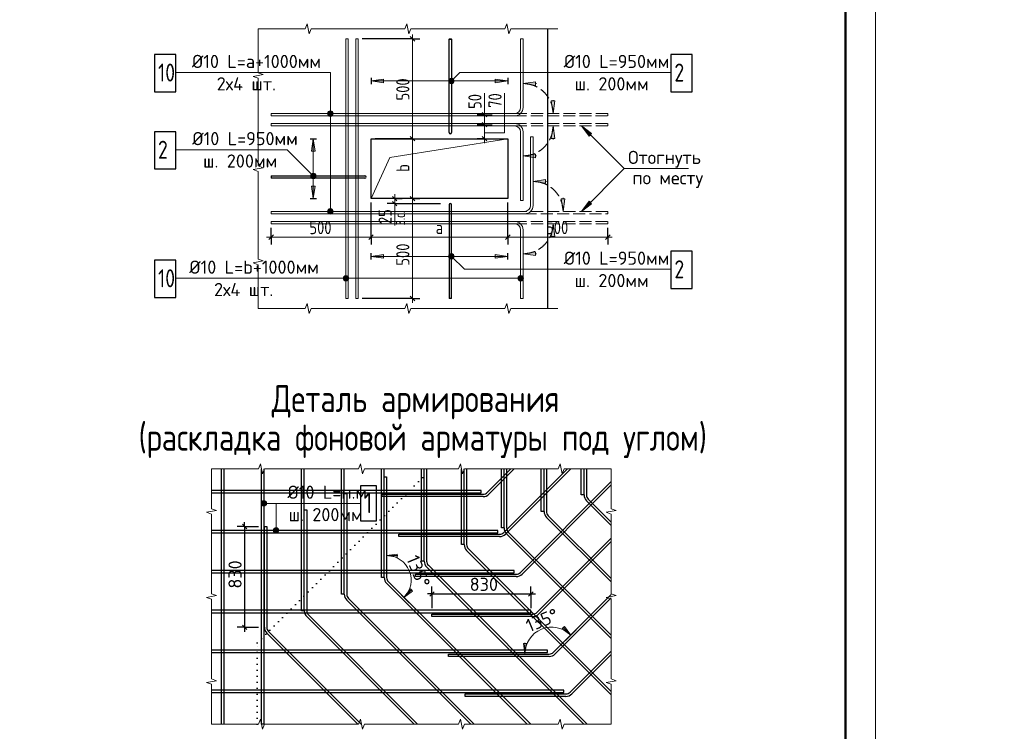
# Model space of a CAD drawing. Header units: millimetres. Extents: x 40580 to 1930067, y -240640 to 81020.
# Tile 179 of 256: x 654526 to 670949, y -203556 to -191678. Entities that reach past the tile are written whole.
import ezdxf

# ---------------------------------------------------------------- set-up
doc = ezdxf.new("R2010")
doc.units = ezdxf.units.MM
doc.linetypes.add('______2', pattern=[270, 200, -70])
doc.linetypes.add('______9', pattern=[100, 0, -100])
for name, color, linetype, lineweight in [('Standard', 7, 'Continuous', 25), ('Арм.стержн.ниж.зоны 2й ряд', 7, '______2', 25), ('ЖБ Перекрытие средний уровень', 7, 'Continuous', 50), ('Позиционная метка номер позиции', 7, 'Continuous', 13), ('Размерная линия_ общее', 7, 'Continuous', 25), ('Текст_ общее', 7, 'Continuous', 25), ('Фоновоя арматура Х1', 52, 'Continuous', 25)]:
    doc.layers.add(name, color=color, linetype=linetype, lineweight=lineweight)
doc.styles.add('GOST 2.304', font='isocpeur.ttf', dxfattribs={"width": 0.8})
doc.styles.add('ISOCPEUR', font='isocpeur.ttf')

msp = doc.modelspace()

# ---------------------------------------------------------------- hatches: boundary and pattern name
at = {"layer": 'Standard', "linetype": 'Continuous', "lineweight": 13, "transparency": 33554687}
for points in [[(660596.8, -192671.4), (660386.8, -192701.4), (660596.8, -192731.4)], [(661759.5, -192733.2), (661695.8, -192669.6), (661684.4, -192689.9)], [(661759.5, -192733.2), (661684.4, -192689.9), (661739.1, -192744.7)], [(661739.1, -192744.7), (661684.4, -192689.9), (661684.4, -192712.9)], [(661739.1, -192744.7), (661684.4, -192712.9), (661716.2, -192744.7)], [(661716.2, -192744.7), (661684.4, -192712.9), (661695.8, -192733.2)], [(661770.9, -192712.9), (661716.2, -192658.1), (661695.8, -192669.6)], [(661770.9, -192712.9), (661695.8, -192669.6), (661759.5, -192733.2)], [(661770.9, -192689.9), (661739.1, -192658.1), (661716.2, -192658.1)], [(661770.9, -192689.9), (661716.2, -192658.1), (661770.9, -192712.9)], [(661739.1, -192658.1), (661770.9, -192689.9), (661759.5, -192669.6)], [(663131.8, -192714.8), (662921.8, -192744.8), (663131.8, -192774.8)], [(663451.8, -193661.5), (663421.8, -193451.5), (663391.8, -193661.5)], [(664064.7, -193578.8), (663895, -193451.5), (664022.3, -193621.2)], [(659380.1, -194273.4), (659411.9, -194241.6), (659391.5, -194253)], [(659411.9, -194241.6), (659380.1, -194273.4), (659380.1, -194296.3)], [(659411.9, -194241.6), (659380.1, -194296.3), (659434.8, -194241.6)], [(659434.8, -194241.6), (659380.1, -194296.3), (659391.5, -194316.7)], [(659434.8, -194241.6), (659391.5, -194316.7), (659455.2, -194253)], [(659455.2, -194253), (659391.5, -194316.7), (659411.9, -194328.1)], [(659455.2, -194253), (659411.9, -194328.1), (659466.6, -194273.4)], [(659466.6, -194273.4), (659411.9, -194328.1), (659434.8, -194328.1)], [(659466.6, -194273.4), (659434.8, -194328.1), (659466.6, -194296.3)], [(659466.6, -194296.3), (659434.8, -194328.1), (659455.2, -194316.7)], [(663298.5, -194348.2), (663088.5, -194378.2), (663298.5, -194408.2)], [(659393.4, -194454.8), (659423.4, -194664.8), (659453.4, -194454.8)], [(664022.3, -194708.5), (663895, -194878.2), (664064.7, -194750.9)], [(663451.8, -195294.8), (663421.8, -195084.8), (663391.8, -195294.8)], [(661695.8, -195660.1), (661739.1, -195585), (661684.4, -195639.7)], [(661684.4, -195639.7), (661739.1, -195585), (661716.2, -195585)], [(661684.4, -195639.7), (661716.2, -195585), (661684.4, -195616.8)], [(661684.4, -195616.8), (661716.2, -195585), (661695.8, -195596.5)], [(661695.8, -195660.1), (661759.5, -195596.5), (661739.1, -195585)], [(660596.8, -195598.3), (660386.8, -195628.3), (660596.8, -195658.3)], [(661716.2, -195671.6), (661759.5, -195596.5), (661695.8, -195660.1)], [(661716.2, -195671.6), (661770.9, -195616.8), (661759.5, -195596.5)], [(661739.1, -195671.6), (661770.9, -195616.8), (661716.2, -195671.6)], [(661739.1, -195671.6), (661770.9, -195639.7), (661770.9, -195616.8)], [(661770.9, -195639.7), (661739.1, -195671.6), (661759.5, -195660.1)]]:
    msp.add_hatch(color=7, dxfattribs=at).paths.add_polyline_path(points)
for points in [[(662458.5, -192671.4), (662668.5, -192701.4), (662458.5, -192731.4)], [(663451.8, -193034.8), (663421.8, -193244.8), (663391.8, -193034.8)], [(659393.4, -193874.8), (659423.4, -193664.8), (659453.4, -193874.8)], [(663131.8, -193981.5), (662921.8, -193951.5), (663131.8, -193921.5)], [(663618.5, -194668.2), (663588.5, -194878.2), (663558.5, -194668.2)], [(663131.8, -195614.8), (662921.8, -195584.8), (663131.8, -195554.8)], [(662458.5, -195598.3), (662668.5, -195628.3), (662458.5, -195658.3)]]:
    msp.add_hatch(color=7, dxfattribs=at).paths.add_polyline_path(points, flags=16)
at = {"layer": 'Текст_ общее', "linetype": 'Continuous', "lineweight": 13, "transparency": 33554687}
for points in [[(659662.8, -193244.8), (659752.8, -193244.8), (659746.5, -193222.3)], [(659662.8, -193244.8), (659746.5, -193222.3), (659669.1, -193222.3)], [(659669.1, -193267.3), (659752.8, -193244.8), (659662.8, -193244.8)], [(659669.1, -193222.3), (659746.5, -193222.3), (659730.3, -193206.1)], [(659669.1, -193222.3), (659730.3, -193206.1), (659685.3, -193206.1)], [(659669.1, -193267.3), (659746.5, -193267.3), (659752.8, -193244.8)], [(659685.3, -193283.5), (659746.5, -193267.3), (659669.1, -193267.3)], [(659685.3, -193206.1), (659730.3, -193206.1), (659707.8, -193199.8)], [(659685.3, -193283.5), (659730.3, -193283.5), (659746.5, -193267.3)], [(659730.3, -193283.5), (659685.3, -193283.5), (659707.8, -193289.8)], [(659662.8, -194878.2), (659752.8, -194878.2), (659746.5, -194855.7)], [(659662.8, -194878.2), (659746.5, -194855.7), (659669.1, -194855.7)], [(659669.1, -194900.7), (659752.8, -194878.2), (659662.8, -194878.2)], [(659669.1, -194855.7), (659746.5, -194855.7), (659730.3, -194839.5)], [(659669.1, -194855.7), (659730.3, -194839.5), (659685.3, -194839.5)], [(659669.1, -194900.7), (659746.5, -194900.7), (659752.8, -194878.2)], [(659685.3, -194916.9), (659746.5, -194900.7), (659669.1, -194900.7)], [(659685.3, -194839.5), (659730.3, -194839.5), (659707.8, -194833.2)], [(659685.3, -194916.9), (659730.3, -194916.9), (659746.5, -194900.7)], [(659730.3, -194916.9), (659685.3, -194916.9), (659707.8, -194923.2)], [(659928.1, -196016.8), (659928.1, -195971.8), (659921.8, -195994.3)], [(659944.3, -196033), (659944.3, -195955.6), (659928.1, -195971.8)], [(659944.3, -196033), (659928.1, -195971.8), (659928.1, -196016.8)], [(659966.8, -196039.3), (659966.8, -195949.3), (659944.3, -195955.6)], [(659966.8, -196039.3), (659944.3, -195955.6), (659944.3, -196033)], [(659989.3, -196033), (659989.3, -195955.6), (659966.8, -195949.3)], [(659989.3, -196033), (659966.8, -195949.3), (659966.8, -196039.3)], [(660005.5, -196016.8), (660005.5, -195971.8), (659989.3, -195955.6)], [(660005.5, -196016.8), (659989.3, -195955.6), (659989.3, -196033)], [(660005.5, -195971.8), (660005.5, -196016.8), (660011.8, -195994.3)], [(662843.1, -196016.8), (662843.1, -195971.8), (662836.8, -195994.3)], [(662859.3, -196033), (662859.3, -195955.6), (662843.1, -195971.8)], [(662859.3, -196033), (662843.1, -195971.8), (662843.1, -196016.8)], [(662881.8, -196039.3), (662881.8, -195949.3), (662859.3, -195955.6)], [(662881.8, -196039.3), (662859.3, -195955.6), (662859.3, -196033)], [(662904.3, -196033), (662904.3, -195955.6), (662881.8, -195949.3)], [(662904.3, -196033), (662881.8, -195949.3), (662881.8, -196039.3)], [(662920.5, -196016.8), (662920.5, -195971.8), (662904.3, -195955.6)], [(662920.5, -196016.8), (662904.3, -195955.6), (662904.3, -196033)], [(662920.5, -195971.8), (662920.5, -196016.8), (662926.8, -195994.3)], [(658560.9, -199773.4), (658560.9, -199728.4), (658554.6, -199750.9)], [(658560.9, -199728.4), (658577.1, -199789.6), (658577.1, -199712.2)], [(658560.9, -199728.4), (658560.9, -199773.4), (658577.1, -199789.6)], [(658577.1, -199712.2), (658599.5, -199795.9), (658599.5, -199705.9)], [(658577.1, -199712.2), (658577.1, -199789.6), (658599.5, -199795.9)], [(658599.5, -199705.9), (658599.5, -199795.9), (658622, -199789.6)], [(658599.5, -199705.9), (658622, -199789.6), (658622, -199712.2)], [(658622, -199712.2), (658622, -199789.6), (658638.3, -199773.4)], [(658622, -199712.2), (658638.3, -199773.4), (658638.3, -199728.4)], [(658638.3, -199728.4), (658638.3, -199773.4), (658644.6, -199750.9)], [(658758, -200202.2), (658848, -200202.2), (658841.7, -200179.7)], [(658758, -200202.2), (658841.7, -200179.7), (658764.4, -200179.7)], [(658764.4, -200179.7), (658841.7, -200179.7), (658825.5, -200163.5)], [(658764.4, -200179.7), (658825.5, -200163.5), (658780.6, -200163.5)], [(658780.6, -200163.5), (658825.5, -200163.5), (658803.1, -200157.2)], [(658764.4, -200224.7), (658848, -200202.2), (658758, -200202.2)], [(658764.4, -200224.7), (658841.7, -200224.7), (658848, -200202.2)], [(658780.6, -200240.9), (658841.7, -200224.7), (658764.4, -200224.7)], [(658780.6, -200240.9), (658825.5, -200240.9), (658841.7, -200224.7)], [(658825.5, -200240.9), (658780.6, -200240.9), (658803.1, -200247.2)]]:
    msp.add_hatch(color=7, dxfattribs=at).paths.add_polyline_path(points)

# ---------------------------------------------------------------- linework, layer by layer
at = {"layer": 'Standard', "color": 7, "linetype": 'Continuous', "lineweight": 13, "transparency": 33554687}
for p, q in [((659318.5, -191748.2), (659285.1, -191831.5)), ((659351.8, -191914.8), (659318.5, -191748.2)), ((660985.1, -191748.2), (660951.8, -191831.5)), ((661018.5, -191914.8), (660985.1, -191748.2)), ((662651.8, -191748.2), (662618.5, -191831.5)), ((662685.1, -191914.8), (662651.8, -191748.2)), ((659285.1, -191831.5), (658501.8, -191831.5)), ((658501.8, -191831.5), (658501.8, -192562.6)), ((658501.8, -191831.5), (658501.8, -191831.5)), ((659385.1, -191831.5), (659351.8, -191914.8)), ((660168.5, -191831.5), (659385.1, -191831.5)), ((660951.8, -191831.5), (660168.5, -191831.5)), ((661051.8, -191831.5), (661018.5, -191914.8)), ((661835.1, -191831.5), (661051.8, -191831.5)), ((662618.5, -191831.5), (661835.1, -191831.5)), ((662718.5, -191831.5), (662685.1, -191914.8)), ((663501.8, -191831.5), (662718.5, -191831.5)), ((658585.1, -192593.7), (658418.5, -192624.8)), ((658418.5, -192624.8), (658501.8, -192656)), ((658501.8, -192562.6), (658585.1, -192593.7)), ((658501.8, -192656), (658501.8, -193387.1)), ((661695.8, -192669.6), (661695.8, -192669.6)), ((661695.8, -192733.2), (661695.8, -192733.2)), ((661759.5, -192669.6), (661759.5, -192669.6)), ((661759.5, -192733.2), (661759.5, -192733.2)), ((662279, -193264.8), (662279, -192904.8)), ((658501.8, -193387.1), (658501.8, -194118.2)), ((663895, -193451.5), (663895, -193451.5)), ((663895, -193451.5), (663895, -193451.5)), ((663895, -193451.5), (663895, -193451.5)), ((663895, -193451.5), (664022.3, -193621.2)), ((664064.7, -193578.8), (663895, -193451.5)), ((664022.3, -193621.2), (664064.7, -193578.8)), ((664043.5, -193600), (664054.1, -193610.6)), ((658585.1, -194149.3), (658418.5, -194180.4)), ((658418.5, -194180.4), (658501.8, -194211.5)), ((658501.8, -194118.2), (658585.1, -194149.3)), ((658501.8, -194211.5), (658501.8, -194942.6)), ((659391.5, -194253), (659391.5, -194253)), ((659455.2, -194253), (659455.2, -194253)), ((659391.5, -194316.7), (659391.5, -194316.7)), ((659455.2, -194316.7), (659455.2, -194316.7)), ((660780.8, -194758.2), (660780.8, -195111.5)), ((664022.3, -194708.5), (663895, -194878.2)), ((663895, -194878.2), (664064.7, -194750.9)), ((664064.7, -194750.9), (664022.3, -194708.5)), ((664043.5, -194729.7), (664054.1, -194719.1)), ((663895, -194878.2), (663895, -194878.2)), ((663895, -194878.2), (663895, -194878.2)), ((663895, -194878.2), (663895, -194878.2)), ((658501.8, -194942.6), (658501.8, -195673.7)), ((658585.1, -195704.8), (658418.5, -195736)), ((658418.5, -195736), (658501.8, -195767.1)), ((658501.8, -195673.7), (658585.1, -195704.8)), ((661695.8, -195596.5), (661695.8, -195596.5)), ((661695.8, -195660.1), (661695.8, -195660.1)), ((661759.5, -195596.5), (661759.5, -195596.5)), ((661759.5, -195660.1), (661759.5, -195660.1)), ((658501.8, -195767.1), (658501.8, -196498.2)), ((659285.1, -196498.2), (659318.5, -196414.8)), ((659318.5, -196414.8), (659351.8, -196581.5)), ((660951.8, -196498.2), (660985.1, -196414.8)), ((660985.1, -196414.8), (661018.5, -196581.5)), ((662618.5, -196498.2), (662651.8, -196414.8)), ((662651.8, -196414.8), (662685.1, -196581.5)), ((658501.8, -196498.2), (658501.8, -196498.2)), ((658501.8, -196498.2), (659285.1, -196498.2)), ((658501.8, -196498.2), (658501.8, -196498.2)), ((659351.8, -196581.5), (659385.1, -196498.2)), ((659385.1, -196498.2), (660168.5, -196498.2)), ((660168.5, -196498.2), (660951.8, -196498.2)), ((661018.5, -196581.5), (661051.8, -196498.2)), ((661051.8, -196498.2), (661835.1, -196498.2)), ((661835.1, -196498.2), (662618.5, -196498.2)), ((662685.1, -196581.5), (662718.5, -196498.2)), ((662718.5, -196498.2), (663501.8, -196498.2)), ((663501.8, -196498.2), (663501.8, -196498.2)), ((657726.2, -199176.8), (657726.2, -199843.7)), ((657726.2, -199176.8), (657726.2, -199176.8)), ((658509.6, -199176.8), (657726.2, -199176.8)), ((658542.9, -199093.4), (658509.6, -199176.8)), ((658576.2, -199260.1), (658542.9, -199093.4)), ((658609.6, -199176.8), (658576.2, -199260.1)), ((659392.9, -199176.8), (658609.6, -199176.8)), ((660176.2, -199176.8), (659392.9, -199176.8)), ((660209.6, -199093.4), (660176.2, -199176.8)), ((660242.9, -199260.1), (660209.6, -199093.4)), ((660276.2, -199176.8), (660242.9, -199260.1)), ((661059.5, -199176.8), (660276.2, -199176.8)), ((661842.9, -199176.8), (661059.5, -199176.8)), ((661876.2, -199093.4), (661842.9, -199176.8)), ((661909.6, -199260.1), (661876.2, -199093.4)), ((661942.9, -199176.8), (661909.6, -199260.1)), ((662726.2, -199176.8), (661942.9, -199176.8)), ((663509.6, -199176.8), (662726.2, -199176.8)), ((663542.9, -199093.4), (663509.6, -199176.8)), ((663576.2, -199260.1), (663542.9, -199093.4)), ((663609.6, -199176.8), (663576.2, -199260.1)), ((664392.9, -199176.8), (663609.6, -199176.8)), ((664392.9, -199843.7), (664392.9, -199176.8)), ((664392.9, -199176.8), (664392.9, -199176.8)), ((657726.2, -199843.7), (657809.6, -199872.1)), ((664476.2, -199872.1), (664392.9, -199843.7)), ((657809.6, -199872.1), (657642.9, -199900.5)), ((657642.9, -199900.5), (657726.2, -199928.9)), ((657726.2, -199928.9), (657726.2, -200595.8)), ((664309.6, -199900.5), (664476.2, -199872.1)), ((664392.9, -199928.9), (664309.6, -199900.5)), ((664392.9, -200595.8), (664392.9, -199928.9)), ((660646.7, -200622.6), (660646.7, -200497.6)), ((657726.2, -200595.8), (657726.2, -201262.8)), ((660821.7, -200597.6), (660646.7, -200622.6)), ((660646.7, -200622.6), (660821.7, -200647.6)), ((660646.7, -200622.6), (660834.2, -200622.6)), ((660646.7, -200622.6), (660646.7, -200622.6)), ((660646.7, -200622.6), (660646.7, -200622.6)), ((660646.7, -200622.6), (660646.7, -200747.6)), ((660821.7, -200647.6), (660821.7, -200597.6)), ((664392.9, -201262.8), (664392.9, -200595.8)), ((657809.6, -201291.2), (657642.9, -201319.6)), ((657642.9, -201319.6), (657726.2, -201347.9)), ((657726.2, -201262.8), (657809.6, -201291.2)), ((660936, -201321.1), (660847.6, -201232.7)), ((660936, -201321.1), (661042.1, -201179.7)), ((660936, -201321.1), (661068.6, -201188.5)), ((661077.4, -201215), (660936, -201321.1)), ((660936, -201321.1), (660936, -201321.1)), ((660936, -201321.1), (660936, -201321.1)), ((660936, -201321.1), (661024.4, -201409.5)), ((661042.1, -201179.7), (661077.4, -201215)), ((664309.6, -201319.6), (664476.2, -201291.2)), ((664392.9, -201347.9), (664309.6, -201319.6)), ((664476.2, -201291.2), (664392.9, -201262.8)), ((657726.2, -201347.9), (657726.2, -202014.9)), ((664392.9, -202014.9), (664392.9, -201347.9)), ((663611.6, -201807.4), (663576.2, -201842.7)), ((663717.6, -201948.8), (663585.1, -201816.2)), ((663717.6, -201948.8), (663611.6, -201807.4)), ((663576.2, -201842.7), (663717.6, -201948.8)), ((663717.6, -201948.8), (663629.3, -202037.2)), ((663717.6, -201948.8), (663806, -201860.4)), ((663717.6, -201948.8), (663717.6, -201948.8)), ((663717.6, -201948.8), (663717.6, -201948.8)), ((657726.2, -202014.9), (657726.2, -202681.9)), ((662952.4, -202265.8), (662927.4, -202090.8)), ((662927.4, -202090.8), (662977.4, -202090.8)), ((662952.4, -202265.8), (662952.4, -202078.3)), ((662977.4, -202090.8), (662952.4, -202265.8)), ((664392.9, -202681.9), (664392.9, -202014.9)), ((662952.4, -202265.8), (662827.4, -202265.8)), ((662952.4, -202265.8), (662952.4, -202265.8)), ((662952.4, -202265.8), (662952.4, -202265.8)), ((662952.4, -202265.8), (663077.4, -202265.8)), ((657809.6, -202710.3), (657642.9, -202738.6)), ((657642.9, -202738.6), (657726.2, -202767)), ((657726.2, -202681.9), (657809.6, -202710.3)), ((657726.2, -202767), (657726.2, -203434)), ((664309.6, -202738.6), (664476.2, -202710.3)), ((664392.9, -202767), (664309.6, -202738.6)), ((664476.2, -202710.3), (664392.9, -202681.9)), ((664392.9, -203434), (664392.9, -202767)), ((657726.2, -203434), (657726.2, -203434)), ((657726.2, -203434), (658509.6, -203434)), ((658509.6, -203434), (658542.9, -203350.6)), ((658542.9, -203350.6), (658576.2, -203517.3)), ((658576.2, -203517.3), (658609.6, -203434)), ((658609.6, -203434), (659392.9, -203434)), ((659392.9, -203434), (660176.2, -203434)), ((660176.2, -203434), (660209.6, -203350.6)), ((660209.6, -203350.6), (660242.9, -203517.3)), ((660242.9, -203517.3), (660276.2, -203434)), ((660276.2, -203434), (661059.5, -203434)), ((661059.5, -203434), (661842.9, -203434)), ((661842.9, -203434), (661876.2, -203350.6)), ((661876.2, -203350.6), (661909.6, -203517.3)), ((661909.6, -203517.3), (661942.9, -203434)), ((661942.9, -203434), (662726.2, -203434)), ((662726.2, -203434), (663509.6, -203434)), ((663509.6, -203434), (663542.9, -203350.6)), ((663542.9, -203350.6), (663576.2, -203517.3)), ((663576.2, -203517.3), (663609.6, -203434)), ((663609.6, -203434), (664392.9, -203434)), ((664392.9, -203434), (664392.9, -203434)), ((664392.9, -203434), (664392.9, -203434))]:
    msp.add_line(p, q, dxfattribs=at)
at = {"layer": 'Standard', "color": 251, "linetype": 'Continuous', "lineweight": 13, "true_color": 0x494949, "transparency": 33554687}
for p, q in [((660596.8, -192671.4), (660386.8, -192701.4)), ((662668.5, -192701.4), (660386.8, -192701.4)), ((660386.8, -192701.4), (660386.8, -192701.4)), ((660386.8, -192701.4), (660386.8, -192701.4)), ((660386.8, -192701.4), (660386.8, -192701.4)), ((660386.8, -192701.4), (660596.8, -192731.4)), ((660596.8, -192731.4), (660596.8, -192671.4)), ((660596.8, -192701.4), (660611.8, -192701.4)), ((662458.5, -192701.4), (662443.5, -192701.4)), ((662458.5, -192731.4), (662458.5, -192671.4)), ((662458.5, -192671.4), (662668.5, -192701.4)), ((662668.5, -192701.4), (662458.5, -192731.4)), ((662668.5, -192701.4), (662668.5, -192701.4)), ((662668.5, -192701.4), (662668.5, -192701.4)), ((662668.5, -192701.4), (662668.5, -192701.4)), ((663131.8, -192714.8), (662921.8, -192744.8)), ((662921.8, -192744.8), (662921.8, -192744.8)), ((662921.8, -192744.8), (662921.8, -192744.8)), ((662921.8, -192744.8), (662921.8, -192744.8)), ((662921.8, -192744.8), (663131.8, -192774.8)), ((663131.8, -192774.8), (663131.8, -192714.8)), ((663131.8, -192744.8), (663146.8, -192744.8)), ((663421.8, -193244.8), (663391.8, -193034.8)), ((663391.8, -193034.8), (663451.8, -193034.8)), ((663421.8, -193034.8), (663421.8, -193019.8)), ((663451.8, -193034.8), (663421.8, -193244.8)), ((663421.8, -193244.8), (663421.8, -193244.8)), ((663421.8, -193244.8), (663421.8, -193244.8)), ((663421.8, -193244.8), (663421.8, -193244.8)), ((663421.8, -193451.5), (663391.8, -193661.5)), ((663421.8, -193451.5), (663421.8, -193451.5)), ((663421.8, -193451.5), (663421.8, -193451.5)), ((663421.8, -193451.5), (663421.8, -193451.5)), ((663451.8, -193661.5), (663421.8, -193451.5)), ((659393.4, -193874.8), (659423.4, -193664.8)), ((659423.4, -193664.8), (659423.4, -194664.8)), ((659423.4, -193664.8), (659423.4, -193664.8)), ((659423.4, -193664.8), (659423.4, -193664.8)), ((659423.4, -193664.8), (659423.4, -193664.8)), ((659423.4, -193664.8), (659453.4, -193874.8)), ((663391.8, -193661.5), (663451.8, -193661.5)), ((663421.8, -193661.5), (663421.8, -193676.5)), ((659453.4, -193874.8), (659393.4, -193874.8)), ((659423.4, -193874.8), (659423.4, -193889.8)), ((662921.8, -193951.5), (663131.8, -193921.5)), ((662921.8, -193951.5), (662921.8, -193951.5)), ((662921.8, -193951.5), (662921.8, -193951.5)), ((662921.8, -193951.5), (662921.8, -193951.5)), ((663131.8, -193981.5), (662921.8, -193951.5)), ((663131.8, -193921.5), (663131.8, -193981.5)), ((663131.8, -193951.5), (663146.8, -193951.5)), ((659423.4, -194454.8), (659423.4, -194439.8)), ((663298.5, -194348.2), (663088.5, -194378.2)), ((663088.5, -194378.2), (663088.5, -194378.2)), ((663088.5, -194378.2), (663088.5, -194378.2)), ((663088.5, -194378.2), (663088.5, -194378.2)), ((663088.5, -194378.2), (663298.5, -194408.2)), ((663298.5, -194408.2), (663298.5, -194348.2)), ((663298.5, -194378.2), (663313.5, -194378.2)), ((659453.4, -194454.8), (659393.4, -194454.8)), ((659393.4, -194454.8), (659423.4, -194664.8)), ((659423.4, -194664.8), (659453.4, -194454.8)), ((659423.4, -194664.8), (659423.4, -194664.8)), ((659423.4, -194664.8), (659423.4, -194664.8)), ((659423.4, -194664.8), (659423.4, -194664.8)), ((663588.5, -194878.2), (663558.5, -194668.2)), ((663558.5, -194668.2), (663618.5, -194668.2)), ((663588.5, -194668.2), (663588.5, -194653.2)), ((663618.5, -194668.2), (663588.5, -194878.2)), ((663588.5, -194878.2), (663588.5, -194878.2)), ((663588.5, -194878.2), (663588.5, -194878.2)), ((663588.5, -194878.2), (663588.5, -194878.2)), ((663421.8, -195084.8), (663391.8, -195294.8)), ((663421.8, -195084.8), (663421.8, -195084.8)), ((663421.8, -195084.8), (663421.8, -195084.8)), ((663421.8, -195084.8), (663421.8, -195084.8)), ((663451.8, -195294.8), (663421.8, -195084.8)), ((663391.8, -195294.8), (663451.8, -195294.8)), ((663421.8, -195294.8), (663421.8, -195309.8)), ((662921.8, -195584.8), (663131.8, -195554.8)), ((662921.8, -195584.8), (662921.8, -195584.8)), ((662921.8, -195584.8), (662921.8, -195584.8)), ((662921.8, -195584.8), (662921.8, -195584.8)), ((663131.8, -195614.8), (662921.8, -195584.8)), ((663131.8, -195554.8), (663131.8, -195614.8)), ((663131.8, -195584.8), (663146.8, -195584.8)), ((660596.8, -195598.3), (660386.8, -195628.3)), ((662668.5, -195628.3), (660386.8, -195628.3)), ((660386.8, -195628.3), (660386.8, -195628.3)), ((660386.8, -195628.3), (660386.8, -195628.3)), ((660386.8, -195628.3), (660386.8, -195628.3)), ((660386.8, -195628.3), (660596.8, -195658.3)), ((660596.8, -195658.3), (660596.8, -195598.3)), ((660596.8, -195628.3), (660611.8, -195628.3)), ((662458.5, -195628.3), (662443.5, -195628.3)), ((662458.5, -195658.3), (662458.5, -195598.3)), ((662458.5, -195598.3), (662668.5, -195628.3)), ((662668.5, -195628.3), (662458.5, -195658.3)), ((662668.5, -195628.3), (662668.5, -195628.3)), ((662668.5, -195628.3), (662668.5, -195628.3)), ((662668.5, -195628.3), (662668.5, -195628.3))]:
    msp.add_line(p, q, dxfattribs=at)
at = {"layer": 'Standard', "color": 7, "linetype": '______2', "lineweight": 13, "transparency": 33554687}
for p, q in [((664335.1, -193244.8), (662781.8, -193244.8)), ((662781.8, -193284.8), (664335.1, -193284.8)), ((664335.1, -193284.8), (664335.1, -193244.8)), ((662781.8, -193411.5), (664335.1, -193411.5)), ((664335.1, -193451.5), (662781.8, -193451.5)), ((664335.1, -193411.5), (664335.1, -193451.5)), ((664335.1, -194878.2), (662948.5, -194878.2)), ((662948.5, -194918.2), (664335.1, -194918.2)), ((664335.1, -194918.2), (664335.1, -194878.2)), ((662781.8, -195044.8), (664335.1, -195044.8)), ((664335.1, -195084.8), (662781.8, -195084.8)), ((664335.1, -195044.8), (664335.1, -195084.8))]:
    msp.add_line(p, q, dxfattribs=at)
at = {"layer": 'Standard', "color": 7, "linetype": 'Continuous', "lineweight": 25, "transparency": 33554687}
for p, q in [((657892.9, -203434), (657892.9, -199176.8)), ((657932.9, -199176.8), (657932.9, -203434)), ((658559.5, -203434), (658559.5, -199176.8)), ((658599.5, -199176.8), (658599.5, -203434)), ((661273.4, -200714.2), (661273.4, -199176.8)), ((661313.4, -199176.8), (661313.4, -200714.2)), ((661940, -200438.1), (661940, -199176.8)), ((661980, -199176.8), (661980, -200438.1)), ((662606.7, -200161.9), (662606.7, -199176.8)), ((662646.7, -199176.8), (662646.7, -200161.9)), ((663273.4, -199885.8), (663273.4, -199176.8)), ((663313.4, -199176.8), (663313.4, -199885.8)), ((663940, -199609.6), (663940, -199176.8)), ((663980, -199176.8), (663980, -199609.6)), ((664392.9, -200063.9), (664009.3, -199680.4)), ((663981, -199708.6), (664392.9, -200120.5)), ((663314.4, -199984.8), (664392.9, -201063.3)), ((664392.9, -201006.7), (663342.6, -199956.5)), ((658240.5, -200100.1), (658315.5, -200175.1)), ((662647.7, -200260.9), (664392.9, -202006.1)), ((664392.9, -201949.5), (662676, -200232.6)), ((664392.9, -202892.4), (662009.3, -200508.8)), ((661981, -200537.1), (664392.9, -202948.9)), ((661314.4, -200813.2), (663935.1, -203434)), ((663991.7, -203434), (661342.6, -200784.9)), ((660647.7, -201089.3), (662992.3, -203434)), ((663048.9, -203434), (660676, -201061.1)), ((662106.1, -203434), (660009.3, -201337.2)), ((661364.4, -201300), (661439.4, -201225)), ((663014.9, -201300), (663089.9, -201225)), ((659981, -201365.5), (662049.5, -203434)), ((659314.4, -201641.6), (661106.7, -203434)), ((661163.3, -203434), (659342.6, -201613.4)), ((658240.5, -201781.3), (658315.5, -201856.3)), ((658647.7, -201917.8), (660163.9, -203434)), ((660220.5, -203434), (658676, -201889.5)), ((658599.5, -203434), (658559.5, -203434))]:
    msp.add_line(p, q, dxfattribs=at)
at = {"layer": 'Standard', "color": 7, "linetype": '______9', "lineweight": -3, "transparency": 33554687}
for p, q in [((658487.4, -202078.1), (661388.7, -199176.8)), ((658487.4, -203434), (658487.4, -202078.1))]:
    msp.add_line(p, q, dxfattribs=at)
at = {"layer": 'Standard', "color": 7, "linetype": 'Continuous', "lineweight": -3, "transparency": 33554687}
for p, q in [((662718.4, -199176.8), (662325.4, -199569.8)), ((662353.7, -199598.1), (662775, -199176.8)), ((663661.3, -199176.8), (662601.5, -200236.5)), ((662629.8, -200264.8), (663717.8, -199176.8)), ((664392.9, -199387.9), (662877.7, -200903.2)), ((662905.9, -200931.4), (664392.9, -199444.5)), ((658278, -200137.6), (658278, -200062.6)), ((664392.9, -200330.7), (663153.8, -201569.8)), ((663182.1, -201598.1), (664392.9, -200387.3)), ((661401.9, -201262.5), (661326.9, -201262.5)), ((661401.9, -201262.5), (663052.4, -201262.5)), ((663052.4, -201262.5), (663127.4, -201262.5)), ((664392.9, -201273.6), (663429.9, -202236.5)), ((663458.2, -202264.8), (664392.9, -201330.1)), ((658278, -201818.8), (658278, -201893.8)), ((664392.9, -202216.4), (663706.1, -202903.2)), ((663734.4, -202931.4), (664392.9, -202272.9))]:
    msp.add_line(p, q, dxfattribs=at)
at = {"layer": 'Standard', "color": 251, "linetype": 'Continuous', "lineweight": -3, "true_color": 0x656565, "transparency": 33554687}
for p, q in [((658278, -200137.6), (658153, -200137.6)), ((658278, -200137.6), (658403, -200137.6)), ((658278, -200137.6), (658506.7, -200137.6)), ((661401.9, -201262.5), (661401.9, -201137.5)), ((663052.4, -201262.5), (663052.4, -201137.5)), ((661401.9, -201262.5), (661401.9, -201387.5)), ((661401.9, -201262.5), (661401.9, -201499.1)), ((663052.4, -201262.5), (663052.4, -201387.5)), ((663052.4, -201262.5), (663052.4, -201499.1)), ((658278, -201818.8), (658153, -201818.8)), ((658278, -201818.8), (658403, -201818.8)), ((658278, -201818.8), (658506.7, -201818.8))]:
    msp.add_line(p, q, dxfattribs=at)
at = {"layer": 'Standard', "color": 7, "linetype": 'Continuous', "lineweight": 13, "transparency": 33554687}
msp.add_lwpolyline([(626802.7, -240319.1), (668802.7, -240319.1), (668802.7, -180919.1), (626802.7, -180919.1), (626802.7, -240319.1)], close=True, dxfattribs=at)
at = {"layer": 'Standard', "color": 7, "linetype": 'Continuous', "lineweight": 50, "transparency": 33554687}
msp.add_lwpolyline([(628802.7, -181419.1), (668302.7, -181419.1), (668302.7, -239819.1), (628802.7, -239819.1), (628802.7, -181419.1)], close=True, dxfattribs=at)
at = {"layer": 'Standard', "color": 7, "linetype": 'Continuous', "lineweight": 13, "transparency": 33554687}
for points in [[(660006.8, -191998.2), (660006.8, -196331.5), (659966.8, -196331.5), (659966.8, -191998.2), (660006.8, -191998.2)], [(660173.5, -191998.2), (660173.5, -196331.5), (660133.5, -196331.5), (660133.5, -191998.2), (660173.5, -191998.2)], [(661727.6, -192004.8), (661687.6, -192004.8), (661687.6, -191998.2), (661727.6, -191998.2), (661727.6, -192004.8)], [(662881.8, -193144.8), (662881.8, -191998.2), (662921.8, -191998.2), (662921.8, -193144.8)], [(665386.2, -192561), (661868.1, -192561), (661727.6, -192701.4)], [(662612.3, -192904.8), (662612.3, -193564.8), (662279, -193564.8)], [(662781.8, -193244.8), (658720.1, -193244.8), (658720.1, -193284.8), (662781.8, -193284.8)], [(662781.8, -193451.5), (658720.1, -193451.5), (658720.1, -193411.5), (662781.8, -193411.5)], [(665681.7, -194164.8), (664608.4, -194164.8), (663895, -193451.5)], [(662881.8, -193551.5), (662881.8, -194698.2), (662921.8, -194698.2), (662921.8, -193551.5)], [(660386.8, -194664.8), (660700.3, -193978.3), (662668.5, -193664.8)], [(663048.5, -194778.2), (663048.5, -193631.5), (663088.5, -193631.5), (663088.5, -194778.2)], [(657128.1, -193849), (658987.5, -193849), (659423.4, -194284.8)], [(665681.7, -194164.8), (664608.4, -194164.8), (663895, -194878.2)], [(658726.8, -194284.8), (658726.8, -194324.8), (658720.1, -194324.8), (658720.1, -194284.8), (658726.8, -194284.8)], [(662948.5, -194878.2), (658720.1, -194878.2), (658720.1, -194918.2), (662948.5, -194918.2)], [(662781.8, -195084.8), (658720.1, -195084.8), (658720.1, -195044.8), (662781.8, -195044.8)], [(662881.8, -195184.8), (662881.8, -196331.5), (662921.8, -196331.5), (662921.8, -195184.8)], [(665386.2, -195844.2), (661943.5, -195844.2), (661727.6, -195628.3)], [(661727.6, -196324.8), (661687.6, -196324.8), (661687.6, -196331.5), (661727.6, -196331.5), (661727.6, -196324.8)]]:
    msp.add_lwpolyline(points, dxfattribs=at)
at = {"layer": 'Standard', "color": 7, "linetype": 'Continuous', "lineweight": 25, "transparency": 33554687}
for points in [[(661687.6, -193561.5), (661687.6, -192004.8), (661727.6, -192004.8), (661727.6, -193561.5)], [(660283.5, -194324.8), (658726.8, -194324.8), (658726.8, -194284.8), (660283.5, -194284.8)], [(661687.6, -194768.2), (661687.6, -196324.8), (661727.6, -196324.8), (661727.6, -194768.2)], [(659266.2, -199176.8), (659266.2, -201542.6), (659226.2, -201542.6), (659226.2, -199176.8)], [(659932.9, -199176.8), (659932.9, -201266.5), (659892.9, -201266.5), (659892.9, -199176.8)], [(660599.5, -199176.8), (660599.5, -200990.4), (660559.5, -200990.4), (660559.5, -199176.8)], [(661266.2, -199176.8), (661266.2, -200714.2), (661226.2, -200714.2), (661226.2, -199176.8)], [(661932.9, -199176.8), (661932.9, -200438.1), (661892.9, -200438.1), (661892.9, -199176.8)], [(662599.6, -199176.8), (662599.6, -200161.9), (662559.5, -200161.9), (662559.5, -199176.8)], [(663266.2, -199176.8), (663266.2, -199885.8), (663226.2, -199885.8), (663226.2, -199176.8)], [(663932.9, -199176.8), (663932.9, -199609.6), (663892.9, -199609.6), (663892.9, -199176.8)], [(660606.7, -200990.4), (660606.7, -199309.1), (660646.7, -199309.1), (660646.7, -200990.4)], [(659940, -201266.5), (659940, -199585.3), (659980, -199585.3), (659980, -201266.5)], [(659273.4, -201542.6), (659273.4, -199861.4), (659313.4, -199861.4), (659313.4, -201542.6)], [(658606.7, -201818.8), (658606.7, -200137.6), (658646.7, -200137.6), (658646.7, -201818.8)]]:
    msp.add_lwpolyline(points, dxfattribs=at)
at = {"layer": 'Standard', "color": 7, "linetype": 'Continuous', "lineweight": -3, "transparency": 33554687}
for points in [[(657726.2, -199575.6), (662223.9, -199575.6), (662223.9, -199535.6), (657726.2, -199535.6)], [(662254.7, -199639.1), (660573.4, -199639.1), (660573.4, -199599.1), (662254.7, -199599.1)], [(658278, -200137.6), (658278, -201208.5), (658278, -201208.5), (658278, -201818.8)], [(657726.2, -200242.2), (662500.1, -200242.2), (662500.1, -200202.2), (657726.2, -200202.2)], [(662530.8, -200305.8), (660849.6, -200305.8), (660849.6, -200265.8), (662530.8, -200265.8)], [(657726.2, -200908.9), (662776.2, -200908.9), (662776.2, -200868.9), (657726.2, -200868.9)], [(662806.9, -200972.5), (661125.7, -200972.5), (661125.7, -200932.5), (662806.9, -200932.5)], [(657726.2, -201575.6), (663052.4, -201575.6), (663052.4, -201535.6), (657726.2, -201535.6)], [(663083.1, -201639.1), (661401.9, -201639.1), (661401.9, -201599.1), (663083.1, -201599.1)], [(657726.2, -202242.2), (663328.5, -202242.2), (663328.5, -202202.2), (657726.2, -202202.2)], [(663359.2, -202305.8), (661678, -202305.8), (661678, -202265.8), (663359.2, -202265.8)], [(657726.2, -202908.9), (663604.7, -202908.9), (663604.7, -202868.9), (657726.2, -202868.9)], [(663635.4, -202972.5), (661954.2, -202972.5), (661954.2, -202932.5), (663635.4, -202932.5)]]:
    msp.add_lwpolyline(points, dxfattribs=at)
at = {"layer": 'Standard', "color": 7, "linetype": 'Continuous', "lineweight": 13, "transparency": 33554687}
for centre in [(661727.6, -192701.4), (659423.4, -194284.8), (661727.6, -195628.3)]:
    msp.add_circle(centre, 45, dxfattribs=at)
at = {"layer": 'Standard', "color": 251, "linetype": '______2', "lineweight": 13, "true_color": 0x494949, "transparency": 33554687}
for centre, start, end in [((662921.8, -193244.8), 0, 90), ((662921.8, -193451.5), 270, 0), ((663088.5, -194878.2), 0, 90), ((662921.8, -195084.8), 270, 0)]:
    msp.add_arc(centre, 500, start, end, dxfattribs=at)
at = {"layer": 'Standard', "color": 7, "linetype": 'Continuous', "lineweight": 13, "transparency": 33554687}
for centre, radius, start, end in [((662781.8, -193144.8), 100, 270, 0), ((662781.8, -193144.8), 140, 270, 0), ((662781.8, -193551.5), 140, 0, 90), ((662781.8, -193551.5), 100, 0, 90), ((662948.5, -194778.2), 100, 270, 0), ((662948.5, -194778.2), 140, 270, 0), ((662781.8, -195184.8), 140, 0, 90), ((662781.8, -195184.8), 100, 0, 90), ((660646.7, -201031.8), 409.1, 315, 89.99999), ((663400.7, -202265.8), 448.3, 45.00001, 180)]:
    msp.add_arc(centre, radius, start, end, dxfattribs=at)
at = {"layer": 'Standard', "color": 7, "linetype": 'Continuous', "lineweight": 25, "transparency": 33554687}
for centre, radius, start, end in [((661707.6, -193561.5), 20, 180, 0), ((660283.5, -194304.8), 20, 270, 90), ((661707.6, -194768.2), 20, 0, 180), ((664080, -199609.6), 140, 180, 225), ((664080, -199609.6), 100, 180, 225), ((663413.4, -199885.8), 140, 180, 225), ((663413.4, -199885.8), 100, 180, 225), ((662746.7, -200161.9), 140, 180, 225), ((662746.7, -200161.9), 100, 180, 225), ((662080, -200438.1), 140, 180, 225), ((662080, -200438.1), 100, 180, 225), ((661413.4, -200714.2), 140, 180, 225), ((661413.4, -200714.2), 100, 180, 225), ((660746.7, -200990.4), 140, 180, 225), ((660746.7, -200990.4), 100, 180, 225), ((660080, -201266.5), 140, 180, 225), ((660080, -201266.5), 100, 180, 225), ((659413.4, -201542.6), 140, 180, 225), ((659413.4, -201542.6), 100, 180, 225), ((658746.7, -201818.8), 140, 180, 225), ((658746.7, -201818.8), 100, 180, 225)]:
    msp.add_arc(centre, radius, start, end, dxfattribs=at)
at = {"layer": 'Standard', "color": 7, "linetype": 'Continuous', "lineweight": -3, "transparency": 33554687}
for centre, radius in [((662254.7, -199499.1), 100), ((662254.7, -199499.1), 140), ((662530.8, -200165.8), 100), ((662530.8, -200165.8), 140), ((662806.9, -200832.5), 100), ((662806.9, -200832.5), 140), ((663083.1, -201499.1), 100), ((663083.1, -201499.1), 140), ((663359.2, -202165.8), 100), ((663359.2, -202165.8), 140), ((663635.4, -202832.5), 100), ((663635.4, -202832.5), 140)]:
    msp.add_arc(centre, radius, 270, 315, dxfattribs=at)
at = {"layer": 'Арм.стержн.ниж.зоны 2й ряд', "color": 251, "linetype": 'Continuous', "lineweight": 25, "true_color": 0x494949, "transparency": 33554687}
for p, q in [((660386.8, -192648.1), (660386.8, -192754.7)), ((662668.5, -192648.1), (662668.5, -192754.7)), ((659370, -193664.8), (659476.7, -193664.8)), ((659370, -194664.8), (659476.7, -194664.8)), ((660386.8, -195681.6), (660386.8, -195575)), ((662668.5, -195681.6), (662668.5, -195575))]:
    msp.add_line(p, q, dxfattribs=at)
at = {"layer": 'ЖБ Перекрытие средний уровень', "color": 7, "linetype": 'Continuous', "lineweight": -3, "transparency": 33554687}
msp.add_line((663335.1, -196498.2), (663335.1, -191831.5), dxfattribs=at)
msp.add_lwpolyline([(660386.8, -193664.8), (662668.5, -193664.8), (662668.5, -194664.8), (660386.8, -194664.8), (660386.8, -193664.8)], dxfattribs=at)
at = {"layer": 'Размерная линия_ общее', "color": 7, "linetype": 'Continuous', "lineweight": 25, "transparency": 33554687}
for p, q in [((661114, -192035.7), (661039, -191960.7)), ((662316.5, -193302.3), (662241.4, -193227.3)), ((662316.5, -193469), (662241.4, -193394)), ((661114, -193702.3), (661039, -193627.3)), ((662316.5, -193702.3), (662241.4, -193627.3)), ((660743.3, -194627.3), (660818.3, -194702.3)), ((660743.3, -194710.7), (660818.3, -194785.7)), ((661114, -194702.3), (661039, -194627.3)), ((661039, -194627.3), (661114, -194702.3)), ((658757.6, -195270.7), (658682.6, -195345.7)), ((660424.3, -195270.7), (660349.3, -195345.7)), ((660349.3, -195345.7), (660424.3, -195270.7)), ((662631, -195345.7), (662706, -195270.7)), ((662631, -195345.7), (662706, -195270.7)), ((664297.6, -195345.7), (664372.6, -195270.7)), ((661039, -196294), (661114, -196369))]:
    msp.add_line(p, q, dxfattribs=at)
at = {"layer": 'Размерная линия_ общее', "color": 7, "linetype": 'Continuous', "lineweight": 13, "transparency": 33554687}
for p, q in [((661076.5, -191998.2), (661076.5, -191923.2)), ((661076.5, -193664.8), (661076.5, -191998.2)), ((662279, -193264.8), (662279, -193189.8)), ((662279, -193664.8), (662279, -193431.5)), ((662279, -193664.8), (662279, -193739.8)), ((660780.8, -194664.8), (660780.8, -194589.8)), ((661076.5, -194664.8), (661076.5, -194589.8)), ((660780.8, -194664.8), (660780.8, -194748.2)), ((660780.8, -194748.2), (660780.8, -194823.2)), ((661076.5, -194664.8), (661076.5, -194739.8)), ((658720.1, -195308.2), (658645.1, -195308.2)), ((660386.8, -195308.2), (658720.1, -195308.2)), ((660386.8, -195308.2), (660311.8, -195308.2)), ((660386.8, -195308.2), (660461.8, -195308.2)), ((660386.8, -195308.2), (662668.5, -195308.2)), ((662668.5, -195308.2), (662593.5, -195308.2)), ((662668.5, -195308.2), (664335.1, -195308.2)), ((662668.5, -195308.2), (662743.5, -195308.2)), ((664335.1, -195308.2), (664410.1, -195308.2)), ((661076.5, -196331.5), (661076.5, -196406.5))]:
    msp.add_line(p, q, dxfattribs=at)
at = {"layer": 'Размерная линия_ общее', "color": 253, "linetype": 'Continuous', "lineweight": -3, "true_color": 0xa0a0a0, "transparency": 33554687}
for p, q in [((661076.5, -191998.2), (660240.1, -191998.2)), ((661076.5, -191998.2), (660951.5, -191998.2)), ((661076.5, -191998.2), (661201.5, -191998.2)), ((662279, -193264.8), (662154, -193264.8)), ((662279, -193264.8), (662404, -193264.8)), ((662279, -193264.8), (662279, -193264.8)), ((662279, -193431.5), (662154, -193431.5)), ((662279, -193431.5), (662404, -193431.5)), ((662279, -193431.5), (662285.1, -193431.5)), ((661076.5, -193664.8), (660951.5, -193664.8)), ((661076.5, -193664.8), (661201.5, -193664.8)), ((662279, -193664.8), (662154, -193664.8)), ((662279, -193664.8), (662404, -193664.8)), ((662279, -193664.8), (662285.1, -193664.8)), ((660386.8, -195308.2), (660386.8, -194731.5)), ((660386.8, -195308.2), (660386.8, -194731.5)), ((661076.5, -194664.8), (660453.5, -194664.8)), ((660780.8, -194664.8), (660655.8, -194664.8)), ((660780.8, -194748.2), (660655.8, -194748.2)), ((660780.8, -194664.8), (660714.2, -194664.8)), ((660780.8, -194664.8), (660905.8, -194664.8)), ((660780.8, -194748.2), (660905.8, -194748.2)), ((661076.5, -194664.8), (660951.5, -194664.8)), ((661076.5, -194664.8), (660951.5, -194664.8)), ((661076.5, -194664.8), (661201.5, -194664.8)), ((661076.5, -194664.8), (661076.5, -194664.8)), ((661076.5, -194664.8), (661201.5, -194664.8)), ((662668.5, -195308.2), (662668.5, -194731.5)), ((662668.5, -195308.2), (662668.5, -194731.5)), ((658720.1, -195308.2), (658720.1, -195151.5)), ((658720.1, -195308.2), (658720.1, -195183.2)), ((660386.8, -195308.2), (660386.8, -195183.2)), ((660386.8, -195308.2), (660386.8, -195183.2)), ((662668.5, -195308.2), (662668.5, -195183.2)), ((662668.5, -195308.2), (662668.5, -195183.2)), ((664335.1, -195308.2), (664335.1, -195151.5)), ((664335.1, -195308.2), (664335.1, -195183.2)), ((658720.1, -195308.2), (658720.1, -195433.2)), ((660386.8, -195308.2), (660386.8, -195433.2)), ((660386.8, -195308.2), (660386.8, -195433.2)), ((662668.5, -195308.2), (662668.5, -195433.2)), ((662668.5, -195308.2), (662668.5, -195433.2)), ((664335.1, -195308.2), (664335.1, -195433.2)), ((661076.5, -196331.5), (660240.1, -196331.5)), ((661076.5, -196331.5), (660951.5, -196331.5)), ((661076.5, -196331.5), (661201.5, -196331.5))]:
    msp.add_line(p, q, dxfattribs=at)
at = {"layer": 'Размерная линия_ общее', "color": 7, "linetype": 'Continuous', "lineweight": 13, "transparency": 33554687}
for points in [[(662279, -193431.5), (662279, -193275.3), (662279, -193275.3), (662279, -193264.8)], [(661076.5, -194664.8), (661076.5, -194195.7), (661076.5, -194195.7), (661076.5, -193664.8)], [(661076.5, -194664.8), (661076.5, -195749.8), (661076.5, -195749.8), (661076.5, -196331.5)]]:
    msp.add_lwpolyline(points, dxfattribs=at)
at = {"layer": 'Размерная линия_ общее', "color": 253, "linetype": 'Continuous', "lineweight": -3, "true_color": 0xa0a0a0, "transparency": 33554687}
for points in [[(661076.5, -193664.8), (661059.5, -193664.8), (661059.5, -193664.8), (660453.5, -193664.8)], [(660780.8, -194748.2), (660873.5, -194748.2), (660873.5, -194748.2), (661547.5, -194748.2)]]:
    msp.add_lwpolyline(points, dxfattribs=at)
at = {"layer": 'Текст_ общее', "color": 7, "linetype": 'Continuous', "lineweight": 13, "transparency": 33554687}
for p, q in [((659662.8, -193244.8), (659662.8, -193244.8)), ((659707.8, -193199.8), (659707.8, -193199.8)), ((659707.8, -193289.8), (659707.8, -193289.8)), ((659752.8, -193244.8), (659752.8, -193244.8)), ((659662.8, -194878.2), (659662.8, -194878.2)), ((659707.8, -194833.2), (659707.8, -194833.2)), ((659707.8, -194923.2), (659707.8, -194923.2)), ((659752.8, -194878.2), (659752.8, -194878.2)), ((659921.8, -195994.3), (659921.8, -195994.3)), ((659966.8, -195949.3), (659966.8, -195949.3)), ((659966.8, -196039.3), (659966.8, -196039.3)), ((660011.8, -195994.3), (660011.8, -195994.3)), ((662836.8, -195994.3), (662836.8, -195994.3)), ((662881.8, -195949.3), (662881.8, -195949.3)), ((662881.8, -196039.3), (662881.8, -196039.3)), ((662926.8, -195994.3), (662926.8, -195994.3)), ((658554.6, -199750.9), (658554.6, -199750.9)), ((658599.5, -199705.9), (658599.5, -199705.9)), ((658599.5, -199750.9), (660212.2, -199750.9)), ((658599.5, -199795.9), (658599.5, -199795.9)), ((658644.6, -199750.9), (658644.6, -199750.9)), ((658803.1, -200157.2), (658803.1, -200157.2)), ((658758, -200202.2), (658758, -200202.2)), ((658803.1, -200247.2), (658803.1, -200247.2)), ((658848, -200202.2), (658848, -200202.2))]:
    msp.add_line(p, q, dxfattribs=at)
for points in [[(659707.8, -193244.8), (659707.8, -192561), (657128.1, -192561)], [(659707.8, -194878.2), (659707.8, -192561), (657128.1, -192561)], [(659966.8, -195994.3), (659707.8, -195994.3), (657128.1, -195994.3)], [(662881.8, -195994.3), (659707.8, -195994.3), (657128.1, -195994.3)], [(658803.1, -200202.2), (658803.1, -199750.9), (660212.2, -199750.9)]]:
    msp.add_lwpolyline(points, dxfattribs=at)
at = {"layer": 'Текст_ общее', "color": 7, "linetype": 'Continuous', "lineweight": -3, "transparency": 33554687}
msp.add_lwpolyline([(660212.2, -200042.6), (660478.1, -200042.6), (660478.1, -199459.2), (660212.2, -199459.2), (660212.2, -200042.6)], dxfattribs=at)
at = {"layer": 'Текст_ общее', "color": 7, "linetype": 'Continuous', "lineweight": 13, "transparency": 33554687}
for centre in [(659707.8, -193244.8), (659707.8, -194878.2), (659966.8, -195994.3), (662881.8, -195994.3), (658599.5, -199750.9), (658803.1, -200202.2)]:
    msp.add_circle(centre, 45, dxfattribs=at)
at = {"layer": 'Фоновоя арматура Х1', "color": 7, "linetype": 'Continuous', "lineweight": 25, "transparency": 33554687}
for points in [[(656773.1, -192881), (657128.1, -192881), (657128.1, -192261), (656773.1, -192261), (656773.1, -192881)], [(665386.2, -192881), (665741.2, -192881), (665741.2, -192261), (665386.2, -192261), (665386.2, -192881)], [(656773.1, -194169), (657128.1, -194169), (657128.1, -193549), (656773.1, -193549), (656773.1, -194169)], [(665386.2, -196164.2), (665741.2, -196164.2), (665741.2, -195544.2), (665386.2, -195544.2), (665386.2, -196164.2)], [(656773.1, -196314.3), (657128.1, -196314.3), (657128.1, -195694.3), (656773.1, -195694.3), (656773.1, -196314.3)]]:
    msp.add_lwpolyline(points, dxfattribs=at)

# ---------------------------------------------------------------- texts
at = {"layer": 'Standard', "color": 7, "linetype": 'Continuous', "lineweight": 25, "transparency": 33554687, "char_height": 220, "attachment_point": 7, "style": 'ISOCPEUR'}
for s, insert, width in [('Ø10\\~L=а+1000мм', (657398.3, -192484.9), 1831.796), ('Ø10\\~L=950мм', (663600.7, -192485.2), 1488.04), ('2х4\\~шт.', (657812.6, -192858.9), 1000.985), ('ш.\\~200мм', (663782.2, -192859.2), 1125.9), ('Ø10\\~L=950мм', (657404, -193773.2), 1488.033), ('ш.\\~200мм', (657585.5, -194147.2), 1125.906), ('Отогнуть', (664675, -194146.8), 1109.094), ('по\\~месту', (664745, -194486.8), 1038.007), ('Ø10\\~L=950мм', (663600.7, -195768.4), 1488.04), ('Ø10\\~L=b+1000мм', (657353.7, -195918.3), 1831.808), ('ш.\\~200мм', (663782.2, -196142.4), 1125.9), ('2х4\\~шт.', (657768, -196292.3), 1000.985), ('Ø10\\~L=п.м.', (658991.4, -199675.1), 1159.835), ('ш.\\~200мм', (659011.6, -200049.1), 1125.9), ('830', (662031.6, -201212.5), 516.384)]:
    msp.add_mtext(s, dxfattribs=dict(at, insert=insert, width=width))
for s, insert, width, rotation in [('135%%d', (660968.2, -200673.6), 540.007, 292.5), ('830', (658228, -201173.7), 516.39, 90), ('135%%d', (663027.5, -201908), 539.996, 22.5)]:
    msp.add_mtext(s, dxfattribs=dict(at, insert=insert, width=width, rotation=rotation))
at = {"layer": 'Позиционная метка номер позиции', "color": 7, "linetype": 'Continuous', "lineweight": 25, "transparency": 33554687, "char_height": 300, "attachment_point": 7, "style": 'GOST 2.304'}
for s, insert, width in [('10', (656833.1, -192711), 320.563), ('2', (665446.2, -192711), 341.797), ('2', (656833.1, -193999), 341.803), ('10', (656833.1, -196144.3), 320.563), ('2', (665446.2, -195994.2), 341.797)]:
    msp.add_mtext(s, dxfattribs=dict(at, insert=insert, width=width))
at = {"layer": 'Размерная линия_ общее', "color": 7, "linetype": 'Continuous', "lineweight": 25, "transparency": 33554687, "char_height": 220, "attachment_point": 7, "rotation": 90, "style": 'GOST 2.304'}
for s, insert, width in [('500', (661026.5, -193027), 516.39), ('50', (662229, -193167.3), 375.735), ('70', (662564.3, -193149.6), 391.317), ('b', (661026.5, -194219.6), 235.079), ('25', (660730.8, -195089), 375.729), ('500', (661026.5, -195783.7), 516.39)]:
    msp.add_mtext(s, dxfattribs=dict(at, insert=insert, width=width))
at = {"layer": 'Размерная линия_ общее', "color": 7, "linetype": 'Continuous', "lineweight": -3, "transparency": 33554687, "insert": (660954.6, -195111), "char_height": 180, "width": 364.963, "attachment_point": 7, "rotation": 90, "style": 'GOST 2.304'}
msp.add_mtext('з.с.', dxfattribs=at)
at = {"layer": 'Размерная линия_ общее', "color": 7, "linetype": 'Continuous', "lineweight": 25, "transparency": 33554687, "char_height": 220, "attachment_point": 7, "style": 'GOST 2.304'}
for s, insert, width in [('500', (659358, -195258.2), 516.396), ('а', (661464.8, -195257.7), 235.085), ('500', (663306.3, -195258.2), 516.396)]:
    msp.add_mtext(s, dxfattribs=dict(at, insert=insert, width=width))
at = {"layer": 'Текст_ общее', "color": 7, "linetype": 'Continuous', "lineweight": 50, "transparency": 33554687, "char_height": 450, "attachment_point": 7, "style": 'GOST 2.304'}
for s, insert, width in [('\\~Деталь\\~армирования\\~', (658502.1, -198349.2), 5341.315), ('(раскладка\\~фоновой\\~арматуры\\~под\\~углом)', (656509.5, -198994.6), 5401.27)]:
    msp.add_mtext(s, dxfattribs=dict(at, insert=insert, width=width))
at = {"layer": 'Текст_ общее', "color": 7, "linetype": 'Continuous', "lineweight": -3, "transparency": 33554687, "insert": (660270.6, -199914.2), "char_height": 350, "width": 324.182, "attachment_point": 7, "rotation": 0, "style": 'GOST 2.304'}
msp.add_mtext('1', dxfattribs=at)

doc.saveas('drawing.dxf')
